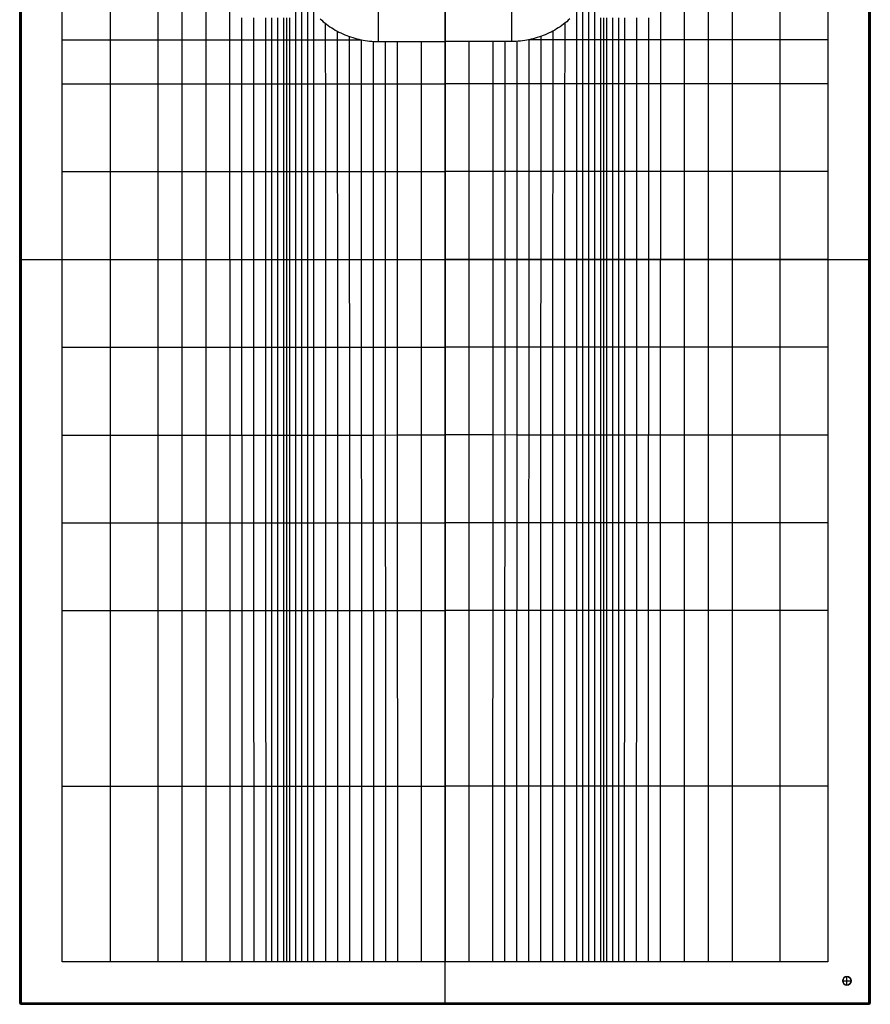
# Model space of a CAD drawing. Extents: x 0 to 800, y -700 to 700.
# Tile 1 of 3: x 0 to 800, y -700 to 225. Entities that reach past the tile are written whole.
import ezdxf

# ---------------------------------------------------------------- set-up
doc = ezdxf.new("R2010")
doc.units = 0
doc.header["$MEASUREMENT"] = 0
doc.layers.add('1', color=18, linetype='CONTINUOUS')

msp = doc.modelspace()

# ---------------------------------------------------------------- linework, layer by layer
at = {"layer": '1', "color": 43}
for p, q in [((0.01, 698.99, -1.99), (0.01, -698.99, -1.99)), ((0.01, 698.99, -2), (0.01, -698.99, -2)), ((0.14, -698.86, 13.51), (0.14, 698.86, 13.51)), ((0.28, -698.72, 29.01), (0.28, 698.72, 29.01)), ((1.01, 698.99, -3), (1.01, -698.99, -3)), ((1.28, 698.72, 30), (1.28, -698.72, 30)), ((798.72, -698.72, 30), (798.72, 698.72, 30)), ((798.99, -698.99, -3), (798.99, 698.99, -3)), ((799.72, 698.72, 29.01), (799.72, -698.72, 29.01)), ((799.86, 698.86, 13.51), (799.86, -698.86, 13.51)), ((799.99, -698.99, -1.99), (799.99, 698.99, -1.99)), ((799.99, -698.99, -2), (799.99, 698.99, -2)), ((39.99, -660.02, 30), (39.99, 660, 30)), ((760.01, 660, 30), (760.01, -660.02, 30)), ((400, -698.99, -3), (400, 304.09, -3)), ((337.48, 204.85, 18.3), (337.48, 284.85, 17.22)), ((400, 284.85, 17.22), (400, 204.85, 18.3)), ((462.52, 284.85, 17.22), (462.52, 204.85, 18.3)), ((337.48, 204.85, 18.3), (400, 204.85, 18.3)), ((462.52, 204.85, 18.3), (400, 204.85, 18.3)), ((400, 204.85, 18.3), (400, -660, 30)), ((0.01, 0, -1.99), (0.28, 0, 29.01)), ((1.01, 0, -3), (798.99, 0, -3)), ((760, 0, 30), (798.72, 0, 30)), ((799.99, 0, -1.99), (799.72, 0, 29.01)), ((1.28, 0, 30), (40, 0, 30)), ((400, -660, 30), (39.99, -660.02, 30)), ((760.01, -660.02, 30), (400, -660, 30)), ((400, -698.72, 30), (400, -660, 30)), ((778, -674, -3), (778, -674, 17)), ((778, -682, 17), (778, -674, 17)), ((774, -678, -3), (774, -678, 17)), ((774, -678, 17), (782, -678, 17)), ((778, -682, -3), (778, -682, 17)), ((782, -678, -3), (782, -678, 17)), ((0.01, -698.99, -1.99), (0.28, -698.72, 29.01)), ((1.01, -698.99, -3), (798.99, -698.99, -3)), ((1.28, -699.72, 29.01), (1.01, -699.99, -1.99)), ((1.01, -699.99, -1.99), (798.99, -699.99, -1.99)), ((1.01, -699.99, -2), (798.99, -699.99, -2)), ((1.14, -699.86, 13.51), (798.86, -699.86, 13.51)), ((1.28, -698.72, 30), (798.72, -698.72, 30)), ((798.72, -699.72, 29.01), (1.28, -699.72, 29.01)), ((400, -699.72, 29.01), (400, -699.99, -1.99)), ((798.99, -699.99, -1.99), (798.72, -699.72, 29.01)), ((799.72, -698.72, 29.01), (799.99, -698.99, -1.99))]:
    msp.add_line(p, q, dxfattribs=at)
for points in [[(85, 660, 30), (85, 577.63, 29.18), (84.99, 536.39, 28.81), (84.99, 495.14, 28.5), (84.99, 464.21, 28.33), (84.99, 433.27, 28.21), (84.99, 392.02, 28.13), (84.98, 206.37, 28.01), (84.98, 165.11, 28), (84.98, 123.85, 28.03), (84.98, 82.59, 28.09), (84.98, 0.07, 28.28), (84.99, -329.99, 29.16), (85.01, -660.01, 30)], [(130.03, 660, 30), (130.02, 618.82, 29.16), (130.01, 577.63, 28.35), (130, 557.01, 27.97), (130, 536.39, 27.6), (130, 515.77, 27.27), (129.99, 495.15, 26.97), (129.99, 474.53, 26.71), (129.99, 453.91, 26.51), (129.99, 433.28, 26.37), (129.99, 412.66, 26.27), (129.99, 392.04, 26.22), (129.99, 350.78, 26.17), (129.99, 288.9, 26.13), (129.98, 206.39, 26.02), (129.97, 165.12, 26.01), (129.97, 123.86, 26.09), (129.97, 82.6, 26.23), (129.98, 41.34, 26.42), (130.01, -247.48, 27.93), (130.04, -660.01, 30)], [(152.55, 660, 30), (152.53, 618.81, 28.96), (152.52, 577.63, 27.95), (152.51, 557.01, 27.46), (152.5, 536.39, 27), (152.5, 515.77, 26.57), (152.49, 495.16, 26.18), (152.49, 474.54, 25.86), (152.48, 453.92, 25.6), (152.48, 433.29, 25.42), (152.48, 412.67, 25.31), (152.48, 392.04, 25.24), (152.49, 350.79, 25.2), (152.48, 288.91, 25.16), (152.47, 206.4, 25.03), (152.47, 185.76, 25.01), (152.47, 165.13, 25.03), (152.47, 144.5, 25.07), (152.47, 123.87, 25.14), (152.47, 82.61, 25.33), (152.47, 41.34, 25.58), (152.5, -164.97, 26.93), (152.54, -495.03, 28.98), (152.55, -660.01, 30)], [(647.45, 660, 30), (647.47, 618.81, 28.96), (647.48, 577.63, 27.95), (647.49, 557.01, 27.46), (647.5, 536.39, 27), (647.5, 515.77, 26.57), (647.51, 495.16, 26.18), (647.51, 474.54, 25.86), (647.52, 453.92, 25.6), (647.52, 433.29, 25.42), (647.52, 412.67, 25.31), (647.52, 392.04, 25.24), (647.51, 350.79, 25.2), (647.52, 288.91, 25.16), (647.53, 206.4, 25.03), (647.53, 185.76, 25.01), (647.53, 165.13, 25.03), (647.53, 144.5, 25.07), (647.53, 123.87, 25.14), (647.53, 82.61, 25.33), (647.53, 41.34, 25.58), (647.5, -164.97, 26.93), (647.46, -495.03, 28.98), (647.45, -660.01, 30)], [(669.97, 660, 30), (669.98, 618.82, 29.16), (669.99, 577.63, 28.35), (670, 557.01, 27.97), (670, 536.39, 27.6), (670, 515.77, 27.27), (670.01, 495.15, 26.97), (670.01, 474.53, 26.71), (670.01, 453.91, 26.51), (670.01, 433.28, 26.37), (670.01, 412.66, 26.27), (670.01, 392.04, 26.22), (670.01, 350.78, 26.17), (670.01, 288.9, 26.13), (670.02, 206.39, 26.02), (670.03, 165.12, 26.01), (670.03, 123.86, 26.09), (670.03, 82.6, 26.23), (670.02, 41.34, 26.42), (669.99, -247.48, 27.93), (669.96, -660.01, 30)], [(715, 660, 30), (715, 577.63, 29.18), (715.01, 536.39, 28.81), (715.01, 495.14, 28.5), (715.01, 464.21, 28.33), (715.01, 433.27, 28.21), (715.01, 392.02, 28.13), (715.02, 206.37, 28.01), (715.02, 165.11, 28), (715.02, 123.85, 28.03), (715.02, 82.59, 28.09), (715.02, 0.07, 28.28), (715.01, -329.99, 29.16), (714.99, -660.01, 30)], [(174.98, 288.92, 24.19), (174.97, 206.4, 24.03), (174.96, 185.77, 24.02), (174.96, 165.14, 24.05), (174.96, 144.51, 24.11), (174.96, 123.88, 24.2), (174.97, 82.61, 24.46), (174.98, 0.08, 25.1), (175.01, -164.97, 26.37), (175.05, -495.04, 28.8), (175.07, -660, 30)], [(197.48, 288.93, 23.21), (197.46, 206.41, 23.03), (197.46, 185.78, 23.03), (197.46, 165.15, 23.08), (197.46, 144.51, 23.17), (197.46, 123.88, 23.3), (197.47, 82.62, 23.64), (197.5, -82.44, 25.13), (197.53, -247.49, 26.55), (197.58, -660, 30)], [(602.52, 288.93, 23.21), (602.54, 206.41, 23.03), (602.54, 185.78, 23.03), (602.54, 165.15, 23.08), (602.54, 144.51, 23.17), (602.54, 123.88, 23.3), (602.53, 82.62, 23.64), (602.5, -82.44, 25.13), (602.47, -247.49, 26.55), (602.42, -660, 30)], [(625.02, 288.92, 24.19), (625.03, 206.4, 24.03), (625.04, 185.77, 24.02), (625.04, 165.14, 24.05), (625.04, 144.51, 24.11), (625.04, 123.88, 24.2), (625.03, 82.61, 24.46), (625.02, 0.08, 25.1), (624.99, -164.97, 26.37), (624.95, -495.04, 28.8), (624.93, -660, 30)], [(259.34, 262.69, 20.46), (259.33, 227.05, 20.34), (259.33, 216.74, 20.33), (259.33, 206.42, 20.34), (259.32, 196.11, 20.38), (259.33, 185.79, 20.45), (259.33, 165.16, 20.64), (259.33, 144.53, 20.88), (259.34, 123.89, 21.14), (259.35, 82.63, 21.69), (259.36, 41.36, 22.23), (259.38, 0.1, 22.73), (259.4, -82.43, 23.69), (259.43, -247.49, 25.52), (259.5, -660, 30)], [(540.66, 262.69, 20.46), (540.67, 227.05, 20.34), (540.67, 216.74, 20.33), (540.67, 206.42, 20.34), (540.68, 196.11, 20.38), (540.67, 185.79, 20.45), (540.67, 165.16, 20.64), (540.67, 144.53, 20.88), (540.66, 123.89, 21.14), (540.65, 82.63, 21.69), (540.64, 41.36, 22.23), (540.62, 0.1, 22.73), (540.6, -82.43, 23.69), (540.57, -247.49, 25.52), (540.5, -660, 30)], [(264.96, 248.9, 20.16), (264.95, 227.05, 20.1), (264.95, 216.74, 20.09), (264.95, 206.42, 20.11), (264.95, 196.11, 20.16), (264.95, 185.79, 20.24), (264.95, 165.16, 20.45), (264.96, 144.53, 20.7), (264.98, 82.63, 21.55), (264.99, 41.36, 22.09), (265, 0.1, 22.61), (265.02, -82.43, 23.58), (265.06, -247.49, 25.44), (265.13, -660, 30)], [(535.04, 248.9, 20.16), (535.05, 227.05, 20.1), (535.05, 216.74, 20.09), (535.05, 206.42, 20.11), (535.05, 196.11, 20.16), (535.05, 185.79, 20.24), (535.05, 165.16, 20.45), (535.04, 144.53, 20.7), (535.02, 82.63, 21.55), (535.01, 41.36, 22.09), (535, 0.1, 22.61), (534.98, -82.43, 23.58), (534.94, -247.49, 25.44), (534.87, -660, 30)], [(270.58, 239.64, 19.89), (270.58, 223.03, 19.86), (270.58, 206.42, 19.89), (270.57, 196.11, 19.95), (270.58, 185.79, 20.04), (270.58, 165.16, 20.26), (270.58, 144.53, 20.53), (270.6, 82.63, 21.41), (270.62, 41.37, 21.97), (270.63, 0.1, 22.49), (270.65, -82.43, 23.47), (270.69, -247.49, 25.36), (270.76, -660, 30)], [(276.2, 232.51, 19.63), (276.2, 219.47, 19.64), (276.2, 206.42, 19.68), (276.2, 196.11, 19.75), (276.2, 185.79, 19.84), (276.21, 165.16, 20.09), (276.22, 123.9, 20.67), (276.23, 82.63, 21.28), (276.24, 41.37, 21.84), (276.26, 0.1, 22.37), (276.28, -82.43, 23.37), (276.32, -247.49, 25.29), (276.39, -660, 30)], [(523.8, 232.51, 19.63), (523.8, 219.47, 19.64), (523.8, 206.42, 19.68), (523.8, 196.11, 19.75), (523.8, 185.79, 19.84), (523.79, 165.16, 20.09), (523.78, 123.9, 20.67), (523.77, 82.63, 21.28), (523.76, 41.37, 21.84), (523.74, 0.1, 22.37), (523.72, -82.43, 23.37), (523.68, -247.49, 25.29), (523.61, -660, 30)], [(529.42, 239.64, 19.89), (529.42, 223.03, 19.86), (529.42, 206.42, 19.89), (529.43, 196.11, 19.95), (529.42, 185.79, 20.04), (529.42, 165.16, 20.26), (529.42, 144.53, 20.53), (529.4, 82.63, 21.41), (529.38, 41.37, 21.97), (529.37, 0.1, 22.49), (529.35, -82.43, 23.47), (529.31, -247.49, 25.36), (529.24, -660, 30)], [(208.71, 227.04, 22.58), (208.71, 206.41, 22.53), (208.71, 185.78, 22.54), (208.71, 165.15, 22.61), (208.71, 144.52, 22.72), (208.71, 123.88, 22.87), (208.72, 82.62, 23.24), (208.74, 0.09, 24.05), (208.76, -82.44, 24.84), (208.79, -247.49, 26.34), (208.84, -660, 30)], [(219.96, 227.05, 22.08), (219.96, 206.42, 22.04), (219.95, 185.78, 22.06), (219.95, 165.15, 22.14), (219.96, 144.52, 22.28), (219.96, 123.89, 22.45), (219.97, 82.62, 22.86), (219.99, 0.09, 23.73), (220.01, -82.44, 24.56), (220.04, -247.49, 26.15), (220.1, -660, 30)], [(231.21, 227.05, 21.58), (231.2, 206.42, 21.54), (231.2, 196.1, 21.55), (231.2, 185.79, 21.58), (231.2, 165.15, 21.69), (231.21, 144.52, 21.85), (231.21, 123.89, 22.05), (231.24, 0.09, 23.43), (231.26, -82.44, 24.3), (231.3, -247.49, 25.95), (231.36, -660, 30)], [(236.83, 227.05, 21.33), (236.83, 206.42, 21.3), (236.83, 196.1, 21.31), (236.83, 185.79, 21.35), (236.83, 165.15, 21.47), (236.83, 144.52, 21.64), (236.83, 123.89, 21.86), (236.87, 0.09, 23.28), (236.89, -82.44, 24.17), (236.92, -247.49, 25.86), (236.98, -660, 30)], [(242.46, 227.05, 21.08), (242.45, 206.42, 21.05), (242.45, 196.1, 21.07), (242.45, 185.79, 21.11), (242.45, 165.16, 21.25), (242.46, 144.52, 21.44), (242.46, 123.89, 21.67), (242.5, 0.09, 23.14), (242.52, -82.44, 24.04), (242.55, -247.49, 25.77), (242.61, -660, 30)], [(248.08, 227.05, 20.83), (248.08, 216.74, 20.81), (248.08, 206.42, 20.81), (248.08, 196.1, 20.84), (248.08, 185.79, 20.89), (248.08, 165.16, 21.04), (248.08, 144.52, 21.25), (248.09, 123.89, 21.48), (248.11, 41.36, 22.51), (248.12, 0.1, 23), (248.14, -82.44, 23.92), (248.18, -247.49, 25.69), (248.24, -660, 30)], [(250.89, 227.05, 20.71), (250.89, 216.74, 20.69), (250.89, 206.42, 20.69), (250.89, 196.1, 20.72), (250.89, 185.79, 20.78), (250.89, 165.16, 20.94), (250.89, 144.52, 21.15), (250.9, 123.89, 21.4), (250.92, 41.36, 22.44), (250.94, 0.1, 22.93), (250.96, -82.43, 23.86), (250.99, -247.49, 25.64), (251.06, -660, 30)], [(253.71, 227.05, 20.59), (253.7, 216.74, 20.57), (253.7, 206.42, 20.57), (253.7, 196.11, 20.61), (253.7, 185.79, 20.67), (253.7, 165.16, 20.84), (253.71, 144.53, 21.06), (253.71, 123.89, 21.31), (253.74, 41.36, 22.37), (253.75, 0.1, 22.86), (253.77, -82.43, 23.81), (253.81, -247.49, 25.6), (253.87, -660, 30)], [(282.56, 226.06, 19.38), (284.03, 224.76, 19.32), (285.53, 223.49, 19.27), (287.05, 222.26, 19.21), (288.61, 221.07, 19.16), (290.2, 219.91, 19.11), (291.81, 218.79, 19.05), (293.46, 217.71, 19), (295.13, 216.67, 18.95), (296.82, 215.66, 18.9), (298.55, 214.7, 18.85), (300.29, 213.78, 18.81), (302.07, 212.9, 18.76), (303.86, 212.06, 18.72), (305.69, 211.26, 18.67), (307.53, 210.51, 18.63), (309.39, 209.8, 18.59), (311.28, 209.14, 18.56), (313.19, 208.52, 18.52), (315.12, 207.94, 18.49), (317.07, 207.42, 18.46), (319.03, 206.94, 18.43), (321.02, 206.51, 18.4), (323.02, 206.12, 18.38), (325.04, 205.79, 18.36), (327.08, 205.5, 18.34), (329.13, 205.27, 18.33), (331.19, 205.09, 18.32), (333.28, 204.95, 18.31), (335.37, 204.87, 18.3), (337.48, 204.85, 18.3)], [(517.44, 226.06, 19.38), (515.97, 224.76, 19.32), (514.47, 223.49, 19.27), (512.95, 222.26, 19.21), (511.39, 221.07, 19.16), (509.8, 219.91, 19.11), (508.19, 218.79, 19.05), (506.54, 217.71, 19), (504.87, 216.67, 18.95), (503.18, 215.66, 18.9), (501.45, 214.7, 18.85), (499.71, 213.78, 18.81), (497.93, 212.9, 18.76), (496.14, 212.06, 18.72), (494.31, 211.26, 18.67), (492.47, 210.51, 18.63), (490.61, 209.8, 18.59), (488.72, 209.14, 18.56), (486.81, 208.52, 18.52), (484.88, 207.94, 18.49), (482.93, 207.42, 18.46), (480.97, 206.94, 18.43), (478.98, 206.51, 18.4), (476.98, 206.12, 18.38), (474.96, 205.79, 18.36), (472.92, 205.5, 18.34), (470.87, 205.27, 18.33), (468.81, 205.09, 18.32), (466.72, 204.95, 18.31), (464.63, 204.87, 18.3), (462.52, 204.85, 18.3)], [(546.29, 227.05, 20.59), (546.3, 216.74, 20.57), (546.3, 206.42, 20.57), (546.3, 196.11, 20.61), (546.3, 185.79, 20.67), (546.3, 165.16, 20.84), (546.29, 144.53, 21.06), (546.29, 123.89, 21.31), (546.26, 41.36, 22.37), (546.25, 0.1, 22.86), (546.23, -82.43, 23.81), (546.19, -247.49, 25.6), (546.13, -660, 30)], [(549.11, 227.05, 20.71), (549.11, 216.74, 20.69), (549.11, 206.42, 20.69), (549.11, 196.1, 20.72), (549.11, 185.79, 20.78), (549.11, 165.16, 20.94), (549.11, 144.52, 21.15), (549.1, 123.89, 21.4), (549.08, 41.36, 22.44), (549.06, 0.1, 22.93), (549.04, -82.43, 23.86), (549.01, -247.49, 25.64), (548.94, -660, 30)], [(551.92, 227.05, 20.83), (551.92, 216.74, 20.81), (551.92, 206.42, 20.81), (551.92, 196.1, 20.84), (551.92, 185.79, 20.89), (551.92, 165.16, 21.04), (551.92, 144.52, 21.25), (551.91, 123.89, 21.48), (551.89, 41.36, 22.51), (551.88, 0.1, 23), (551.86, -82.44, 23.92), (551.82, -247.49, 25.69), (551.76, -660, 30)], [(557.54, 227.05, 21.08), (557.55, 206.42, 21.05), (557.55, 196.1, 21.07), (557.55, 185.79, 21.11), (557.55, 165.16, 21.25), (557.54, 144.52, 21.44), (557.54, 123.89, 21.67), (557.5, 0.09, 23.14), (557.48, -82.44, 24.04), (557.45, -247.49, 25.77), (557.39, -660, 30)], [(563.17, 227.05, 21.33), (563.17, 206.42, 21.3), (563.17, 196.1, 21.31), (563.17, 185.79, 21.35), (563.17, 165.15, 21.47), (563.17, 144.52, 21.64), (563.17, 123.89, 21.86), (563.13, 0.09, 23.28), (563.11, -82.44, 24.17), (563.08, -247.49, 25.86), (563.02, -660, 30)], [(568.79, 227.05, 21.58), (568.8, 206.42, 21.54), (568.8, 196.1, 21.55), (568.8, 185.79, 21.58), (568.8, 165.15, 21.69), (568.79, 144.52, 21.85), (568.79, 123.89, 22.05), (568.76, 0.09, 23.43), (568.74, -82.44, 24.3), (568.7, -247.49, 25.95), (568.64, -660, 30)], [(580.04, 227.05, 22.08), (580.04, 206.42, 22.04), (580.05, 185.78, 22.06), (580.05, 165.15, 22.14), (580.04, 144.52, 22.28), (580.04, 123.89, 22.45), (580.03, 82.62, 22.86), (580.01, 0.09, 23.73), (579.99, -82.44, 24.56), (579.96, -247.49, 26.15), (579.9, -660, 30)], [(591.29, 227.04, 22.58), (591.29, 206.41, 22.53), (591.29, 185.78, 22.54), (591.29, 165.15, 22.61), (591.29, 144.52, 22.72), (591.29, 123.88, 22.87), (591.28, 82.62, 23.24), (591.26, 0.09, 24.05), (591.24, -82.44, 24.84), (591.21, -247.49, 26.34), (591.16, -660, 30)], [(287.45, 221.95, 19.2), (287.45, 206.42, 19.27), (287.45, 196.11, 19.36), (287.45, 185.79, 19.48), (287.46, 165.16, 19.77), (287.48, 82.64, 21.03), (287.5, 41.37, 21.61), (287.51, 0.1, 22.15), (287.53, -82.43, 23.18), (287.59, -330.02, 26.12), (287.64, -660, 30)], [(298.7, 214.61, 18.85), (298.7, 206.43, 18.91), (298.71, 196.11, 19.02), (298.71, 185.8, 19.16), (298.73, 123.9, 20.17), (298.74, 82.64, 20.81), (298.75, 41.37, 21.4), (298.77, 0.1, 21.95), (298.79, -82.43, 23), (298.85, -330.02, 26.01), (298.9, -660, 30)], [(501.3, 214.61, 18.85), (501.3, 206.43, 18.91), (501.29, 196.11, 19.02), (501.29, 185.8, 19.16), (501.27, 123.9, 20.17), (501.26, 82.64, 20.81), (501.25, 41.37, 21.4), (501.23, 0.1, 21.95), (501.21, -82.43, 23), (501.15, -330.02, 26.01), (501.1, -660, 30)], [(512.55, 221.95, 19.2), (512.55, 206.42, 19.27), (512.55, 196.11, 19.36), (512.55, 185.79, 19.48), (512.54, 165.16, 19.77), (512.52, 82.64, 21.03), (512.5, 41.37, 21.61), (512.49, 0.1, 22.15), (512.47, -82.43, 23.18), (512.41, -330.02, 26.12), (512.36, -660, 30)], [(39.99, 206.35, 30), (236.83, 206.42, 21.3), (259.33, 206.42, 20.34), (276.2, 206.42, 19.68), (287.45, 206.42, 19.27), (298.7, 206.43, 18.91), (309.96, 206.43, 18.61), (315.59, 206.43, 18.49), (321.4, 206.43, 18.4)], [(309.96, 209.6, 18.58), (309.96, 196.11, 18.74), (309.96, 185.8, 18.9), (309.98, 123.91, 19.97), (309.99, 82.64, 20.62), (310.01, 41.37, 21.22), (310.02, 0.11, 21.77), (310.04, -82.43, 22.84), (310.1, -330.02, 25.92), (310.16, -660, 30)], [(321.21, 206.47, 18.4), (321.22, 196.12, 18.54), (321.22, 185.8, 18.71), (321.23, 144.54, 19.46), (321.24, 123.91, 19.81), (321.25, 82.64, 20.46), (321.26, 41.38, 21.05), (321.28, 0.11, 21.61), (321.3, -82.42, 22.69), (321.36, -330.02, 25.83), (321.42, -660, 30)], [(332.47, 205, 18.31), (332.47, 185.09, 18.62), (332.48, 165.17, 18.98), (332.49, 123.91, 19.68), (332.5, 82.65, 20.32), (332.52, 41.38, 20.91), (332.53, 0.11, 21.48), (332.57, -164.96, 23.63), (332.64, -495.07, 27.88), (332.67, -660, 30)], [(343.73, 204.85, 18.3), (343.73, 185.01, 18.59), (343.75, 123.92, 19.57), (343.76, 82.65, 20.21), (343.77, 41.38, 20.79), (343.81, -82.42, 22.45), (343.9, -495.07, 27.85), (343.93, -660, 30)], [(354.98, 204.85, 18.3), (354.99, 165.18, 18.87), (355.02, 82.66, 20.12), (355.03, 41.39, 20.7), (355.08, -164.95, 23.46), (355.19, -660, 30)], [(445.02, 204.85, 18.3), (445.01, 165.18, 18.87), (444.98, 82.66, 20.12), (444.97, 41.39, 20.7), (444.92, -164.95, 23.46), (444.81, -660, 30)], [(456.27, 204.85, 18.3), (456.27, 185.01, 18.59), (456.25, 123.92, 19.57), (456.24, 82.65, 20.21), (456.23, 41.38, 20.79), (456.19, -82.42, 22.45), (456.1, -495.07, 27.85), (456.07, -660, 30)], [(467.53, 205, 18.31), (467.53, 185.09, 18.62), (467.52, 165.17, 18.98), (467.51, 123.91, 19.68), (467.5, 82.65, 20.32), (467.48, 41.38, 20.91), (467.47, 0.11, 21.48), (467.43, -164.96, 23.63), (467.36, -495.07, 27.88), (467.33, -660, 30)], [(478.79, 206.47, 18.4), (478.78, 196.12, 18.54), (478.78, 185.8, 18.71), (478.77, 144.54, 19.46), (478.76, 123.91, 19.81), (478.75, 82.64, 20.46), (478.74, 41.38, 21.05), (478.72, 0.11, 21.61), (478.7, -82.42, 22.69), (478.64, -330.02, 25.83), (478.58, -660, 30)], [(760.01, 206.35, 30), (563.17, 206.42, 21.3), (540.67, 206.42, 20.34), (523.8, 206.42, 19.68), (512.55, 206.42, 19.27), (501.3, 206.43, 18.91), (490.04, 206.43, 18.61), (484.41, 206.43, 18.49), (478.6, 206.43, 18.4)], [(490.04, 209.6, 18.58), (490.04, 196.11, 18.74), (490.04, 185.8, 18.9), (490.02, 123.91, 19.97), (490.01, 82.64, 20.62), (489.99, 41.37, 21.22), (489.98, 0.11, 21.77), (489.96, -82.43, 22.84), (489.9, -330.02, 25.92), (489.84, -660, 30)], [(39.99, 165.09, 30), (152.47, 165.13, 25.03), (197.46, 165.15, 23.08), (219.95, 165.15, 22.14), (242.45, 165.16, 21.25), (259.33, 165.16, 20.64), (276.21, 165.16, 20.09), (287.46, 165.16, 19.77), (298.71, 165.17, 19.49), (309.97, 165.17, 19.26), (321.22, 165.17, 19.09), (332.48, 165.17, 18.98), (343.74, 165.18, 18.91), (354.99, 165.18, 18.87), (377.51, 165.19, 18.84), (400.01, 165.2, 18.84)], [(760.01, 165.09, 30), (647.53, 165.13, 25.03), (602.54, 165.15, 23.08), (580.05, 165.15, 22.14), (557.55, 165.16, 21.25), (540.67, 165.16, 20.64), (523.79, 165.16, 20.09), (512.54, 165.16, 19.77), (501.29, 165.17, 19.49), (490.03, 165.17, 19.26), (478.78, 165.17, 19.09), (467.52, 165.17, 18.98), (456.26, 165.18, 18.91), (445.01, 165.18, 18.87), (422.49, 165.19, 18.84), (399.99, 165.2, 18.84)], [(39.98, 82.57, 30), (84.98, 82.59, 28.09), (129.97, 82.6, 26.23), (152.47, 82.61, 25.33), (174.97, 82.61, 24.46), (197.47, 82.62, 23.64), (219.97, 82.62, 22.86), (242.47, 82.63, 22.16), (259.35, 82.63, 21.69), (276.23, 82.63, 21.28), (287.48, 82.64, 21.03), (298.74, 82.64, 20.81), (309.99, 82.64, 20.62), (321.25, 82.64, 20.46), (332.5, 82.65, 20.32), (343.76, 82.65, 20.21), (355.02, 82.66, 20.12), (377.53, 82.66, 20), (400.01, 82.67, 19.95)], [(760.02, 82.57, 30), (715.02, 82.59, 28.09), (670.03, 82.6, 26.23), (647.53, 82.61, 25.33), (625.03, 82.61, 24.46), (602.53, 82.62, 23.64), (580.03, 82.62, 22.86), (557.53, 82.63, 22.16), (540.65, 82.63, 21.69), (523.77, 82.63, 21.28), (512.52, 82.64, 21.03), (501.26, 82.64, 20.81), (490.01, 82.64, 20.62), (478.75, 82.64, 20.46), (467.5, 82.65, 20.32), (456.24, 82.65, 20.21), (444.98, 82.66, 20.12), (422.47, 82.66, 20), (399.99, 82.67, 19.95)], [(39.98, 0.06, 30), (84.98, 0.07, 28.28), (107.48, 0.07, 27.45), (129.98, 0.08, 26.63), (152.48, 0.08, 25.85), (174.98, 0.08, 25.1), (197.49, 0.09, 24.39), (219.99, 0.09, 23.73), (242.5, 0.09, 23.14), (265, 0.1, 22.61), (287.51, 0.1, 22.15), (298.77, 0.1, 21.95), (310.02, 0.11, 21.77), (332.53, 0.11, 21.48), (343.79, 0.12, 21.36), (355.04, 0.12, 21.26), (366.3, 0.12, 21.18), (377.56, 0.13, 21.12), (388.79, 0.13, 21.09), (400.02, 0.13, 21.07)], [(760.02, 0.06, 30), (715.02, 0.07, 28.28), (692.52, 0.07, 27.45), (670.02, 0.08, 26.63), (647.52, 0.08, 25.85), (625.02, 0.08, 25.1), (602.51, 0.09, 24.39), (580.01, 0.09, 23.73), (557.5, 0.09, 23.14), (535, 0.1, 22.61), (512.49, 0.1, 22.15), (501.23, 0.1, 21.95), (489.98, 0.11, 21.77), (467.47, 0.11, 21.48), (456.21, 0.12, 21.36), (444.96, 0.12, 21.26), (433.7, 0.12, 21.18), (422.44, 0.13, 21.12), (411.21, 0.13, 21.09), (399.98, 0.13, 21.07)], [(39.98, -82.45, 30), (84.98, -82.45, 28.5), (107.49, -82.45, 27.78), (129.99, -82.45, 27.07), (152.49, -82.44, 26.39), (175, -82.44, 25.74), (197.5, -82.44, 25.13), (220.01, -82.44, 24.56), (248.14, -82.44, 23.92), (270.65, -82.43, 23.47), (287.53, -82.43, 23.18), (310.04, -82.43, 22.84), (332.55, -82.42, 22.56), (355.07, -82.42, 22.36), (377.58, -82.41, 22.24), (400.02, -82.41, 22.19)], [(760.02, -82.45, 30), (715.02, -82.45, 28.5), (692.51, -82.45, 27.78), (670.01, -82.45, 27.07), (647.51, -82.44, 26.39), (625, -82.44, 25.74), (602.5, -82.44, 25.13), (579.99, -82.44, 24.56), (551.86, -82.44, 23.92), (529.35, -82.43, 23.47), (512.47, -82.43, 23.18), (489.96, -82.43, 22.84), (467.45, -82.42, 22.56), (444.93, -82.42, 22.36), (422.42, -82.41, 22.24), (399.98, -82.41, 22.19)], [(39.97, -164.96, 30), (84.99, -164.96, 28.73), (130, -164.97, 27.51), (152.5, -164.97, 26.93), (175.01, -164.97, 26.37), (208.77, -164.96, 25.6), (236.91, -164.96, 25.02), (265.04, -164.96, 24.52), (287.55, -164.96, 24.17), (310.06, -164.96, 23.87), (332.57, -164.96, 23.63), (355.08, -164.95, 23.46), (377.6, -164.95, 23.35), (400.02, -164.94, 23.3)], [(760.03, -164.96, 30), (715.01, -164.96, 28.73), (670, -164.97, 27.51), (647.5, -164.97, 26.93), (624.99, -164.97, 26.37), (591.23, -164.96, 25.6), (563.09, -164.96, 25.02), (534.96, -164.96, 24.52), (512.45, -164.96, 24.17), (489.94, -164.96, 23.87), (467.43, -164.96, 23.63), (444.92, -164.95, 23.46), (422.4, -164.95, 23.35), (399.98, -164.94, 23.3)], [(39.97, -247.47, 30), (84.99, -247.48, 28.94), (130.01, -247.48, 27.93), (152.51, -247.48, 27.45), (175.02, -247.49, 26.99), (208.79, -247.49, 26.34), (242.55, -247.49, 25.77), (270.69, -247.49, 25.36), (298.83, -247.49, 25.02), (321.34, -247.49, 24.79), (343.85, -247.49, 24.62), (355.11, -247.49, 24.55), (377.62, -247.48, 24.46), (400.01, -247.48, 24.42)], [(760.03, -247.47, 30), (715.01, -247.48, 28.94), (669.99, -247.48, 27.93), (647.49, -247.48, 27.45), (624.98, -247.49, 26.99), (591.21, -247.49, 26.34), (557.45, -247.49, 25.77), (529.31, -247.49, 25.36), (501.17, -247.49, 25.02), (478.66, -247.49, 24.79), (456.15, -247.49, 24.62), (444.89, -247.49, 24.55), (422.38, -247.48, 24.46), (399.98, -247.48, 24.42)], [(39.97, -329.98, 30), (84.99, -329.99, 29.16), (130.01, -330, 28.35), (175.03, -330, 27.59), (208.8, -330.01, 27.08), (242.57, -330.01, 26.62), (276.34, -330.02, 26.23), (310.1, -330.02, 25.92), (332.62, -330.02, 25.76), (355.13, -330.02, 25.64), (377.64, -330.02, 25.57), (400.01, -330.02, 25.54)], [(760.03, -329.98, 30), (715.01, -329.99, 29.16), (669.99, -330, 28.35), (624.97, -330, 27.59), (591.2, -330.01, 27.08), (557.43, -330.01, 26.62), (523.66, -330.02, 26.23), (489.9, -330.02, 25.92), (467.38, -330.02, 25.76), (444.87, -330.02, 25.64), (422.36, -330.02, 25.57), (399.98, -330.02, 25.54)], [(39.98, -495, 30), (130.03, -495.03, 29.17), (197.56, -495.04, 28.62), (251.03, -495.05, 28.26), (298.87, -495.06, 28.01), (332.64, -495.07, 27.88), (355.15, -495.07, 27.82), (377.67, -495.08, 27.78), (400, -495.08, 27.77)], [(760.02, -495, 30), (669.97, -495.03, 29.17), (602.44, -495.04, 28.62), (548.97, -495.05, 28.26), (501.13, -495.06, 28.01), (467.36, -495.07, 27.88), (444.85, -495.07, 27.82), (422.33, -495.08, 27.78), (399.99, -495.08, 27.77)]]:
    msp.add_polyline3d(points, dxfattribs=at)
msp.add_circle((778, -678, 7), 4, dxfattribs=at)
at = {"layer": '1', "color": 43, "extrusion": (0.965661, -0.003286, -0.259786)}
msp.add_arc((-33918.95, -2405229.67, 359.11), 2405587.29, 89.18718866, 89.20778932, dxfattribs=at)
at = {"layer": '1', "color": 43, "extrusion": (0.965661, 0.003286, 0.259786)}
msp.add_arc((-33921.67, -2405437.5, 413.42), 2405587.29, 89.18718866, 89.20778932, dxfattribs=at)
at = {"layer": '1', "color": 43, "extrusion": (-2.22045e-16, 1, 0)}
for centre, start, end in [((-1.01, -2), 270, 0.5), ((-1.28, 29), 0.5, 90)]:
    msp.add_arc(centre, 1, start, end, dxfattribs=at)
at = {"layer": '1', "color": 43, "extrusion": (0, 1, 0)}
for centre, start, end in [((-798.72, 29), 90, 179.5), ((-798.99, -2), 179.5, 270)]:
    msp.add_arc(centre, 1, start, end, dxfattribs=at)
at = {"layer": '1', "color": 43}
for centre, radius, start, end in [((778, -678, 17), 4, 0, 180), ((778, -678, -3), 4, 0, 180), ((778, -678, 17), 4, 180, 0), ((778, -678, -3), 4, 180, 0), ((1.01, -698.99, -2), 1, 180, 270), ((798.99, -698.99, -2), 1, 270, 0)]:
    msp.add_arc(centre, radius, start, end, dxfattribs=at)
at = {"layer": '1', "color": 43, "extrusion": (0.008726, 0.008726, 0.999924)}
for centre in [(1.03, -698.95, -8.09), (1.03, -698.95, 7.41), (1.03, -698.95, 22.91)]:
    msp.add_arc(centre, 1, 180, 269.99564, dxfattribs=at)
at = {"layer": '1', "color": 43, "extrusion": (5.16489e-12, 1, 1.07552e-11)}
msp.add_arc((-1.01, -2, -698.99), 1, 270, 0.5, dxfattribs=at)
at = {"layer": '1', "color": 43, "extrusion": (1.97808e-11, 1, -3.95657e-11)}
msp.add_arc((-1.28, 29, -698.72), 1, 0.5, 90, dxfattribs=at)
at = {"layer": '1', "color": 43, "extrusion": (1, -1.73297e-13, -7.50716e-13)}
msp.add_arc((-698.99, -2, 1.01), 1, 179.5, 270, dxfattribs=at)
at = {"layer": '1', "color": 43, "extrusion": (1, -7.66819e-14, -3.35257e-14)}
msp.add_arc((-698.72, 29, 1.28), 1, 90, 179.5, dxfattribs=at)
at = {"layer": '1', "color": 43, "extrusion": (1, 0, 0)}
for centre, start, end in [((-698.72, 29, 400), 90, 179.5), ((-698.99, -2, 400), 179.5, 270)]:
    msp.add_arc(centre, 1, start, end, dxfattribs=at)
at = {"layer": '1', "color": 43, "extrusion": (1, 4.5473e-13, 4.58786e-13)}
msp.add_arc((-698.72, 29, 798.72), 1, 90, 179.5, dxfattribs=at)
at = {"layer": '1', "color": 43, "extrusion": (4.48725e-13, 1, 1.14078e-12)}
msp.add_arc((-798.72, 29, -698.72), 1, 90, 179.5, dxfattribs=at)
at = {"layer": '1', "color": 43, "extrusion": (-0.008726, 0.008726, 0.999924)}
for centre in [(798.94, -698.89, 15.93), (798.94, -698.89, 0.43), (798.94, -698.89, -15.07)]:
    msp.add_arc(centre, 1, 270.00436, 0, dxfattribs=at)
at = {"layer": '1', "color": 43, "extrusion": (3.41048e-13, 1, -7.88898e-13)}
msp.add_arc((-798.99, -2, -698.99), 1, 179.5, 270, dxfattribs=at)
at = {"layer": '1', "color": 43, "extrusion": (1, 1.12699e-13, -9.8351e-16)}
msp.add_arc((-698.99, -2, 798.99), 1, 179.5, 270, dxfattribs=at)

doc.saveas('drawing.dxf')
